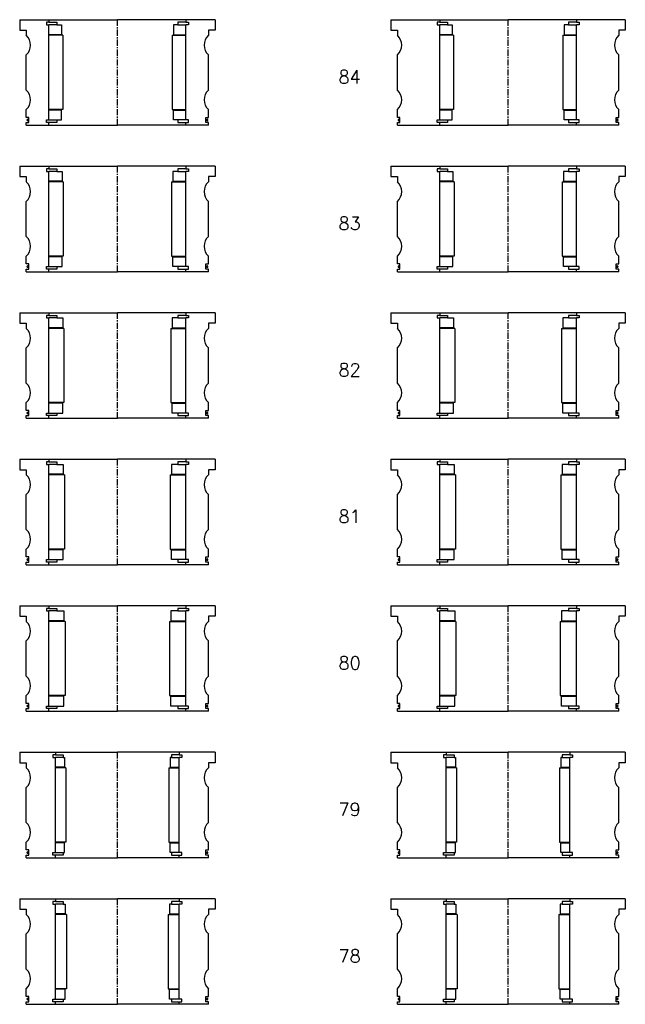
# Model space of a CAD drawing. Extents: x -2018 to 705, y -3434 to 10376.
# Tile 32 of 50: x -75 to 390, y 3433 to 4189. Entities that reach past the tile are written whole.
import ezdxf

# ---------------------------------------------------------------- set-up
doc = ezdxf.new("R2010")
doc.units = 0
doc.header["$LTSCALE"] = 0.15
doc.linetypes.add('CENTER', pattern=[50.8, 31.75, -6.35, 6.35, -6.35])
doc.layers.get('0').update_dxf_attribs({"linetype": 'CONTINUOUS'})
doc.layers.add('CENTER', color=9, linetype='CENTER')
doc.styles.add('ROMANS', font='romans')

# ---------------------------------------------------------------- blocks, each defined once
blk = doc.blocks.new('6S084180T')
for p, q in [((-90, 40.5), (-52.5, 40.5)), ((-90, 40.5), (-90, 32.5)), ((-52.5, 38.5), (-54.5, 38.5)), ((-54.5, 38.5), (-54.5, 36.5)), ((-52.5, 40.5), (0, 40.5)), ((-52.5, 40.5), (-52.5, 38.5)), ((-52.5, 38.5), (-46.5, 38.5)), ((-46.5, 38.5), (-46.5, 36.5)), ((52.5, 40.5), (0, 40.5)), ((52.5, 38.5), (46.5, 38.5)), ((46.5, 38.5), (46.5, 36.5)), ((52.5, 40.5), (52.5, 38.5)), ((90, 40.5), (52.5, 40.5)), ((52.5, 38.5), (54.5, 38.5)), ((54.5, 38.5), (54.5, 36.5)), ((90, 40.5), (90, 32.5)), ((-90, 32.5), (-85, 32.5)), ((-85, 32.5), (-85, 28.5)), ((-54.5, 36.5), (-52.5, 36.5)), ((-52.5, -36.5), (-52.5, 36.5)), ((-46.5, 36.5), (-52.5, 36.5)), ((-46.5, 36.5), (-43, 36.5)), ((-43, 36.5), (-43, 29)), ((46.5, 36.5), (43, 36.5)), ((43, 36.5), (43, 29)), ((46.5, 36.5), (52.5, 36.5)), ((54.5, 36.5), (52.5, 36.5)), ((52.5, -36.5), (52.5, 36.5)), ((85, 32.5), (85, 28.5)), ((90, 32.5), (85, 32.5)), ((-43, 29), (-52.5, 29)), ((-42, 28.5), (-52.5, 28.5)), ((-42, 28.5), (-42, -28.5)), ((42, 28.5), (42, -28.5)), ((42, 28.5), (52.5, 28.5)), ((43, 29), (52.5, 29)), ((-85, -13.5), (-85, 13.5)), ((85, -13.5), (85, 13.5)), ((-85, -34.5), (-85, -28.5)), ((-42, -28.5), (-52.5, -28.5)), ((-43, -29), (-52.5, -29)), ((-43, -36.5), (-43, -29)), ((42, -28.5), (52.5, -28.5)), ((43, -36.5), (43, -29)), ((43, -29), (52.5, -29)), ((85, -34.5), (85, -28.5)), ((-83, -34.5), (-85, -34.5)), ((-83, -38.5), (-83, -34.5)), ((-54.5, -38.5), (-54.5, -36.5)), ((-54.5, -36.5), (-52.5, -36.5)), ((-52.5, -36.5), (-46.5, -36.5)), ((-46.5, -36.5), (-46.5, -38.5)), ((-46.5, -36.5), (-43, -36.5)), ((46.5, -36.5), (43, -36.5)), ((52.5, -36.5), (46.5, -36.5)), ((46.5, -36.5), (46.5, -38.5)), ((54.5, -36.5), (52.5, -36.5)), ((54.5, -38.5), (54.5, -36.5)), ((83, -38.5), (83, -34.5)), ((83, -34.5), (85, -34.5)), ((-85, -40.5), (-85, -38.5)), ((-85, -38.5), (-83, -38.5)), ((-85, -40.5), (-52.5, -40.5)), ((-52.5, -38.5), (-54.5, -38.5)), ((-52.5, -40.5), (-52.5, -38.5)), ((-46.5, -38.5), (-52.5, -38.5)), ((-52.5, -40.5), (0, -40.5)), ((52.5, -40.5), (0, -40.5)), ((46.5, -38.5), (52.5, -38.5)), ((52.5, -40.5), (52.5, -38.5)), ((52.5, -38.5), (54.5, -38.5)), ((85, -40.5), (52.5, -40.5)), ((85, -38.5), (83, -38.5)), ((85, -40.5), (85, -38.5))]:
    blk.add_line(p, q)
for centre, radius, start, end in [((-91.61, 21), 10, 311.40962, 48.59038), ((91.61, 21), 10, 131.40962, 228.59038), ((-91.61, -21), 10, 311.40962, 48.59038), ((91.61, -21), 10, 131.40962, 228.59038), ((-83.98, -36.52), 0.525, 0, 180), ((-83.98, -36.52), 0.525, 180, 0), ((83.98, -36.52), 0.525, 0, 180), ((83.98, -36.52), 0.525, 180, 0)]:
    blk.add_arc(centre, radius, start, end)
at = {"layer": 'CENTER'}
blk.add_line((0, -40.5), (0, 40.5), dxfattribs=at)
blk = doc.blocks.new('6S084150T')
for p, q in [((-75, 40.5), (-52.5, 40.5)), ((-75, 40.5), (-75, 32.5)), ((-52.5, 38.5), (-54.5, 38.5)), ((-54.5, 38.5), (-54.5, 36.5)), ((-52.5, 40.5), (0, 40.5)), ((-52.5, 40.5), (-52.5, 38.5)), ((-52.5, 38.5), (-46.5, 38.5)), ((-46.5, 38.5), (-46.5, 36.5)), ((52.5, 40.5), (0, 40.5)), ((52.5, 38.5), (46.5, 38.5)), ((46.5, 38.5), (46.5, 36.5)), ((52.5, 40.5), (52.5, 38.5)), ((75, 40.5), (52.5, 40.5)), ((52.5, 38.5), (54.5, 38.5)), ((54.5, 38.5), (54.5, 36.5)), ((75, 40.5), (75, 32.5)), ((-75, 32.5), (-70, 32.5)), ((-70, 32.5), (-70, 28.5)), ((-54.5, 36.5), (-52.5, 36.5)), ((-52.5, -36.5), (-52.5, 36.5)), ((-46.5, 36.5), (-52.5, 36.5)), ((-46.5, 36.5), (-43, 36.5)), ((-43, 36.5), (-43, 29)), ((46.5, 36.5), (43, 36.5)), ((43, 36.5), (43, 29)), ((46.5, 36.5), (52.5, 36.5)), ((54.5, 36.5), (52.5, 36.5)), ((52.5, -36.5), (52.5, 36.5)), ((70, 32.5), (70, 28.5)), ((75, 32.5), (70, 32.5)), ((-43, 29), (-52.5, 29)), ((-42, 28.5), (-52.5, 28.5)), ((-42, 28.5), (-42, -28.5)), ((42, 28.5), (42, -28.5)), ((42, 28.5), (52.5, 28.5)), ((43, 29), (52.5, 29)), ((-70, -13.5), (-70, 13.5)), ((70, -13.5), (70, 13.5)), ((-70, -34.5), (-70, -28.5)), ((-42, -28.5), (-52.5, -28.5)), ((-43, -29), (-52.5, -29)), ((-43, -36.5), (-43, -29)), ((42, -28.5), (52.5, -28.5)), ((43, -36.5), (43, -29)), ((43, -29), (52.5, -29)), ((70, -34.5), (70, -28.5)), ((-68, -34.5), (-70, -34.5)), ((-68, -38.5), (-68, -34.5)), ((-54.5, -38.5), (-54.5, -36.5)), ((-54.5, -36.5), (-52.5, -36.5)), ((-52.5, -36.5), (-46.5, -36.5)), ((-46.5, -36.5), (-46.5, -38.5)), ((-46.5, -36.5), (-43, -36.5)), ((46.5, -36.5), (43, -36.5)), ((52.5, -36.5), (46.5, -36.5)), ((46.5, -36.5), (46.5, -38.5)), ((54.5, -36.5), (52.5, -36.5)), ((54.5, -38.5), (54.5, -36.5)), ((68, -38.5), (68, -34.5)), ((68, -34.5), (70, -34.5)), ((-70, -40.5), (-70, -38.5)), ((-70, -38.5), (-68, -38.5)), ((-70, -40.5), (-52.5, -40.5)), ((-52.5, -38.5), (-54.5, -38.5)), ((-52.5, -40.5), (-52.5, -38.5)), ((-46.5, -38.5), (-52.5, -38.5)), ((-52.5, -40.5), (0, -40.5)), ((52.5, -40.5), (0, -40.5)), ((46.5, -38.5), (52.5, -38.5)), ((52.5, -40.5), (52.5, -38.5)), ((52.5, -38.5), (54.5, -38.5)), ((70, -40.5), (52.5, -40.5)), ((70, -38.5), (68, -38.5)), ((70, -40.5), (70, -38.5))]:
    blk.add_line(p, q)
for centre, radius, start, end in [((-76.61, 21), 10, 311.40962, 48.59038), ((76.61, 21), 10, 131.40962, 228.59038), ((-76.61, -21), 10, 311.40962, 48.59038), ((76.61, -21), 10, 131.40962, 228.59038), ((-68.98, -36.52), 0.525, 0, 180), ((-68.98, -36.52), 0.525, 180, 0), ((68.98, -36.52), 0.525, 0, 180), ((68.98, -36.52), 0.525, 180, 0)]:
    blk.add_arc(centre, radius, start, end)
at = {"layer": 'CENTER'}
blk.add_line((0, -40.5), (0, 40.5), dxfattribs=at)
blk = doc.blocks.new('6S083180T')
for p, q in [((-90, 40.5), (-52.5, 40.5)), ((-90, 40.5), (-90, 32.5)), ((-52.5, 38.5), (-54.5, 38.5)), ((-54.5, 38.5), (-54.5, 36.5)), ((-52.5, 40.5), (0, 40.5)), ((-52.5, 40.5), (-52.5, 38.5)), ((-52.5, 38.5), (-46.5, 38.5)), ((-46.5, 38.5), (-46.5, 36.5)), ((52.5, 40.5), (0, 40.5)), ((52.5, 38.5), (46.5, 38.5)), ((46.5, 38.5), (46.5, 36.5)), ((52.5, 40.5), (52.5, 38.5)), ((90, 40.5), (52.5, 40.5)), ((52.5, 38.5), (54.5, 38.5)), ((54.5, 38.5), (54.5, 36.5)), ((90, 40.5), (90, 32.5)), ((-90, 32.5), (-85, 32.5)), ((-85, 32.5), (-85, 28.5)), ((-54.5, 36.5), (-52.5, 36.5)), ((-52.5, -36.5), (-52.5, 36.5)), ((-46.5, 36.5), (-52.5, 36.5)), ((-46.5, 36.5), (-42.5, 36.5)), ((-42.5, 36.5), (-42.5, 29)), ((46.5, 36.5), (42.5, 36.5)), ((42.5, 36.5), (42.5, 29)), ((46.5, 36.5), (52.5, 36.5)), ((54.5, 36.5), (52.5, 36.5)), ((52.5, -36.5), (52.5, 36.5)), ((85, 32.5), (85, 28.5)), ((90, 32.5), (85, 32.5)), ((-42.5, 29), (-52.5, 29)), ((-41.5, 28.5), (-52.5, 28.5)), ((-41.5, 28.5), (-41.5, -28.5)), ((41.5, 28.5), (41.5, -28.5)), ((41.5, 28.5), (52.5, 28.5)), ((42.5, 29), (52.5, 29)), ((-85, -13.5), (-85, 13.5)), ((85, -13.5), (85, 13.5)), ((-85, -34.5), (-85, -28.5)), ((-41.5, -28.5), (-52.5, -28.5)), ((-42.5, -29), (-52.5, -29)), ((-42.5, -36.5), (-42.5, -29)), ((41.5, -28.5), (52.5, -28.5)), ((42.5, -36.5), (42.5, -29)), ((42.5, -29), (52.5, -29)), ((85, -34.5), (85, -28.5)), ((-83, -34.5), (-85, -34.5)), ((-83, -38.5), (-83, -34.5)), ((-54.5, -38.5), (-54.5, -36.5)), ((-54.5, -36.5), (-52.5, -36.5)), ((-52.5, -36.5), (-46.5, -36.5)), ((-46.5, -36.5), (-46.5, -38.5)), ((-46.5, -36.5), (-42.5, -36.5)), ((46.5, -36.5), (42.5, -36.5)), ((52.5, -36.5), (46.5, -36.5)), ((46.5, -36.5), (46.5, -38.5)), ((54.5, -36.5), (52.5, -36.5)), ((54.5, -38.5), (54.5, -36.5)), ((83, -38.5), (83, -34.5)), ((83, -34.5), (85, -34.5)), ((-85, -40.5), (-85, -38.5)), ((-85, -38.5), (-83, -38.5)), ((-85, -40.5), (-52.5, -40.5)), ((-52.5, -38.5), (-54.5, -38.5)), ((-52.5, -40.5), (-52.5, -38.5)), ((-46.5, -38.5), (-52.5, -38.5)), ((-52.5, -40.5), (0, -40.5)), ((52.5, -40.5), (0, -40.5)), ((46.5, -38.5), (52.5, -38.5)), ((52.5, -40.5), (52.5, -38.5)), ((52.5, -38.5), (54.5, -38.5)), ((85, -40.5), (52.5, -40.5)), ((85, -38.5), (83, -38.5)), ((85, -40.5), (85, -38.5))]:
    blk.add_line(p, q)
for centre, radius, start, end in [((-91.61, 21), 10, 311.40962, 48.59038), ((91.61, 21), 10, 131.40962, 228.59038), ((-91.61, -21), 10, 311.40962, 48.59038), ((91.61, -21), 10, 131.40962, 228.59038), ((-83.98, -36.52), 0.525, 0, 180), ((-83.98, -36.52), 0.525, 180, 0), ((83.98, -36.52), 0.525, 0, 180), ((83.98, -36.52), 0.525, 180, 0)]:
    blk.add_arc(centre, radius, start, end)
at = {"layer": 'CENTER'}
blk.add_line((0, -40.5), (0, 40.5), dxfattribs=at)
blk = doc.blocks.new('6S083150T')
for p, q in [((-75, 40.5), (-52.5, 40.5)), ((-75, 40.5), (-75, 32.5)), ((-52.5, 38.5), (-54.5, 38.5)), ((-54.5, 38.5), (-54.5, 36.5)), ((-52.5, 40.5), (0, 40.5)), ((-52.5, 40.5), (-52.5, 38.5)), ((-52.5, 38.5), (-46.5, 38.5)), ((-46.5, 38.5), (-46.5, 36.5)), ((52.5, 40.5), (0, 40.5)), ((52.5, 38.5), (46.5, 38.5)), ((46.5, 38.5), (46.5, 36.5)), ((52.5, 40.5), (52.5, 38.5)), ((75, 40.5), (52.5, 40.5)), ((52.5, 38.5), (54.5, 38.5)), ((54.5, 38.5), (54.5, 36.5)), ((75, 40.5), (75, 32.5)), ((-75, 32.5), (-70, 32.5)), ((-70, 32.5), (-70, 28.5)), ((-54.5, 36.5), (-52.5, 36.5)), ((-52.5, -36.5), (-52.5, 36.5)), ((-46.5, 36.5), (-52.5, 36.5)), ((-46.5, 36.5), (-42.5, 36.5)), ((-42.5, 36.5), (-42.5, 29)), ((46.5, 36.5), (42.5, 36.5)), ((42.5, 36.5), (42.5, 29)), ((46.5, 36.5), (52.5, 36.5)), ((54.5, 36.5), (52.5, 36.5)), ((52.5, -36.5), (52.5, 36.5)), ((70, 32.5), (70, 28.5)), ((75, 32.5), (70, 32.5)), ((-42.5, 29), (-52.5, 29)), ((-41.5, 28.5), (-52.5, 28.5)), ((-41.5, 28.5), (-41.5, -28.5)), ((41.5, 28.5), (41.5, -28.5)), ((41.5, 28.5), (52.5, 28.5)), ((42.5, 29), (52.5, 29)), ((-70, -13.5), (-70, 13.5)), ((70, -13.5), (70, 13.5)), ((-70, -34.5), (-70, -28.5)), ((-41.5, -28.5), (-52.5, -28.5)), ((-42.5, -29), (-52.5, -29)), ((-42.5, -36.5), (-42.5, -29)), ((41.5, -28.5), (52.5, -28.5)), ((42.5, -36.5), (42.5, -29)), ((42.5, -29), (52.5, -29)), ((70, -34.5), (70, -28.5)), ((-68, -34.5), (-70, -34.5)), ((-68, -38.5), (-68, -34.5)), ((-54.5, -38.5), (-54.5, -36.5)), ((-54.5, -36.5), (-52.5, -36.5)), ((-52.5, -36.5), (-46.5, -36.5)), ((-46.5, -36.5), (-46.5, -38.5)), ((-46.5, -36.5), (-42.5, -36.5)), ((46.5, -36.5), (42.5, -36.5)), ((52.5, -36.5), (46.5, -36.5)), ((46.5, -36.5), (46.5, -38.5)), ((54.5, -36.5), (52.5, -36.5)), ((54.5, -38.5), (54.5, -36.5)), ((68, -38.5), (68, -34.5)), ((68, -34.5), (70, -34.5)), ((-70, -40.5), (-70, -38.5)), ((-70, -38.5), (-68, -38.5)), ((-70, -40.5), (-52.5, -40.5)), ((-52.5, -38.5), (-54.5, -38.5)), ((-52.5, -40.5), (-52.5, -38.5)), ((-46.5, -38.5), (-52.5, -38.5)), ((-52.5, -40.5), (0, -40.5)), ((52.5, -40.5), (0, -40.5)), ((46.5, -38.5), (52.5, -38.5)), ((52.5, -40.5), (52.5, -38.5)), ((52.5, -38.5), (54.5, -38.5)), ((70, -40.5), (52.5, -40.5)), ((70, -38.5), (68, -38.5)), ((70, -40.5), (70, -38.5))]:
    blk.add_line(p, q)
for centre, radius, start, end in [((-76.61, 21), 10, 311.40962, 48.59038), ((76.61, 21), 10, 131.40962, 228.59038), ((-76.61, -21), 10, 311.40962, 48.59038), ((76.61, -21), 10, 131.40962, 228.59038), ((-68.98, -36.52), 0.525, 0, 180), ((-68.98, -36.52), 0.525, 180, 0), ((68.98, -36.52), 0.525, 0, 180), ((68.98, -36.52), 0.525, 180, 0)]:
    blk.add_arc(centre, radius, start, end)
at = {"layer": 'CENTER'}
blk.add_line((0, -40.5), (0, 40.5), dxfattribs=at)
blk = doc.blocks.new('6S082180T')
for p, q in [((-90, 40.5), (-52.5, 40.5)), ((-90, 40.5), (-90, 32.5)), ((-52.5, 38.5), (-54.5, 38.5)), ((-54.5, 38.5), (-54.5, 36.5)), ((-52.5, 40.5), (0, 40.5)), ((-52.5, 40.5), (-52.5, 38.5)), ((-52.5, 38.5), (-46.5, 38.5)), ((-46.5, 38.5), (-46.5, 36.5)), ((52.5, 40.5), (0, 40.5)), ((52.5, 38.5), (46.5, 38.5)), ((46.5, 38.5), (46.5, 36.5)), ((52.5, 40.5), (52.5, 38.5)), ((90, 40.5), (52.5, 40.5)), ((52.5, 38.5), (54.5, 38.5)), ((54.5, 38.5), (54.5, 36.5)), ((90, 40.5), (90, 32.5)), ((-90, 32.5), (-85, 32.5)), ((-85, 32.5), (-85, 28.5)), ((-54.5, 36.5), (-52.5, 36.5)), ((-52.5, -36.5), (-52.5, 36.5)), ((-46.5, 36.5), (-52.5, 36.5)), ((-46.5, 36.5), (-42, 36.5)), ((-42, 36.5), (-42, 29)), ((46.5, 36.5), (42, 36.5)), ((42, 36.5), (42, 29)), ((46.5, 36.5), (52.5, 36.5)), ((54.5, 36.5), (52.5, 36.5)), ((52.5, -36.5), (52.5, 36.5)), ((85, 32.5), (85, 28.5)), ((90, 32.5), (85, 32.5)), ((-42, 29), (-52.5, 29)), ((-41, 28.5), (-52.5, 28.5)), ((-41, 28.5), (-41, -28.5)), ((41, 28.5), (41, -28.5)), ((41, 28.5), (52.5, 28.5)), ((42, 29), (52.5, 29)), ((-85, -13.5), (-85, 13.5)), ((85, -13.5), (85, 13.5)), ((-85, -34.5), (-85, -28.5)), ((-41, -28.5), (-52.5, -28.5)), ((-42, -29), (-52.5, -29)), ((-42, -36.5), (-42, -29)), ((41, -28.5), (52.5, -28.5)), ((42, -36.5), (42, -29)), ((42, -29), (52.5, -29)), ((85, -34.5), (85, -28.5)), ((-83, -34.5), (-85, -34.5)), ((-83, -38.5), (-83, -34.5)), ((-54.5, -38.5), (-54.5, -36.5)), ((-54.5, -36.5), (-52.5, -36.5)), ((-52.5, -36.5), (-46.5, -36.5)), ((-46.5, -36.5), (-46.5, -38.5)), ((-46.5, -36.5), (-42, -36.5)), ((46.5, -36.5), (42, -36.5)), ((52.5, -36.5), (46.5, -36.5)), ((46.5, -36.5), (46.5, -38.5)), ((54.5, -36.5), (52.5, -36.5)), ((54.5, -38.5), (54.5, -36.5)), ((83, -38.5), (83, -34.5)), ((83, -34.5), (85, -34.5)), ((-85, -40.5), (-85, -38.5)), ((-85, -38.5), (-83, -38.5)), ((-85, -40.5), (-52.5, -40.5)), ((-52.5, -38.5), (-54.5, -38.5)), ((-52.5, -40.5), (-52.5, -38.5)), ((-46.5, -38.5), (-52.5, -38.5)), ((-52.5, -40.5), (0, -40.5)), ((52.5, -40.5), (0, -40.5)), ((46.5, -38.5), (52.5, -38.5)), ((52.5, -40.5), (52.5, -38.5)), ((52.5, -38.5), (54.5, -38.5)), ((85, -40.5), (52.5, -40.5)), ((85, -38.5), (83, -38.5)), ((85, -40.5), (85, -38.5))]:
    blk.add_line(p, q)
for centre, radius, start, end in [((-91.61, 21), 10, 311.40962, 48.59038), ((91.61, 21), 10, 131.40962, 228.59038), ((-91.61, -21), 10, 311.40962, 48.59038), ((91.61, -21), 10, 131.40962, 228.59038), ((-83.98, -36.52), 0.525, 0, 180), ((-83.98, -36.52), 0.525, 180, 0), ((83.98, -36.52), 0.525, 0, 180), ((83.98, -36.52), 0.525, 180, 0)]:
    blk.add_arc(centre, radius, start, end)
at = {"layer": 'CENTER'}
blk.add_line((0, -40.5), (0, 40.5), dxfattribs=at)
blk = doc.blocks.new('6S082150T')
for p, q in [((-75, 40.5), (-52.5, 40.5)), ((-75, 40.5), (-75, 32.5)), ((-52.5, 38.5), (-54.5, 38.5)), ((-54.5, 38.5), (-54.5, 36.5)), ((-52.5, 40.5), (0, 40.5)), ((-52.5, 40.5), (-52.5, 38.5)), ((-52.5, 38.5), (-46.5, 38.5)), ((-46.5, 38.5), (-46.5, 36.5)), ((52.5, 40.5), (0, 40.5)), ((52.5, 38.5), (46.5, 38.5)), ((46.5, 38.5), (46.5, 36.5)), ((52.5, 40.5), (52.5, 38.5)), ((75, 40.5), (52.5, 40.5)), ((52.5, 38.5), (54.5, 38.5)), ((54.5, 38.5), (54.5, 36.5)), ((75, 40.5), (75, 32.5)), ((-75, 32.5), (-70, 32.5)), ((-70, 32.5), (-70, 28.5)), ((-54.5, 36.5), (-52.5, 36.5)), ((-52.5, -36.5), (-52.5, 36.5)), ((-46.5, 36.5), (-52.5, 36.5)), ((-46.5, 36.5), (-42, 36.5)), ((-42, 36.5), (-42, 29)), ((46.5, 36.5), (42, 36.5)), ((42, 36.5), (42, 29)), ((46.5, 36.5), (52.5, 36.5)), ((54.5, 36.5), (52.5, 36.5)), ((52.5, -36.5), (52.5, 36.5)), ((70, 32.5), (70, 28.5)), ((75, 32.5), (70, 32.5)), ((-42, 29), (-52.5, 29)), ((-41, 28.5), (-52.5, 28.5)), ((-41, 28.5), (-41, -28.5)), ((41, 28.5), (41, -28.5)), ((41, 28.5), (52.5, 28.5)), ((42, 29), (52.5, 29)), ((-70, -13.5), (-70, 13.5)), ((70, -13.5), (70, 13.5)), ((-70, -34.5), (-70, -28.5)), ((-41, -28.5), (-52.5, -28.5)), ((-42, -29), (-52.5, -29)), ((-42, -36.5), (-42, -29)), ((41, -28.5), (52.5, -28.5)), ((42, -36.5), (42, -29)), ((42, -29), (52.5, -29)), ((70, -34.5), (70, -28.5)), ((-68, -34.5), (-70, -34.5)), ((-68, -38.5), (-68, -34.5)), ((-54.5, -38.5), (-54.5, -36.5)), ((-54.5, -36.5), (-52.5, -36.5)), ((-52.5, -36.5), (-46.5, -36.5)), ((-46.5, -36.5), (-46.5, -38.5)), ((-46.5, -36.5), (-42, -36.5)), ((46.5, -36.5), (42, -36.5)), ((52.5, -36.5), (46.5, -36.5)), ((46.5, -36.5), (46.5, -38.5)), ((54.5, -36.5), (52.5, -36.5)), ((54.5, -38.5), (54.5, -36.5)), ((68, -38.5), (68, -34.5)), ((68, -34.5), (70, -34.5)), ((-70, -40.5), (-70, -38.5)), ((-70, -38.5), (-68, -38.5)), ((-70, -40.5), (-52.5, -40.5)), ((-52.5, -38.5), (-54.5, -38.5)), ((-52.5, -40.5), (-52.5, -38.5)), ((-46.5, -38.5), (-52.5, -38.5)), ((-52.5, -40.5), (0, -40.5)), ((52.5, -40.5), (0, -40.5)), ((46.5, -38.5), (52.5, -38.5)), ((52.5, -40.5), (52.5, -38.5)), ((52.5, -38.5), (54.5, -38.5)), ((70, -40.5), (52.5, -40.5)), ((70, -38.5), (68, -38.5)), ((70, -40.5), (70, -38.5))]:
    blk.add_line(p, q)
for centre, radius, start, end in [((-76.61, 21), 10, 311.40962, 48.59038), ((76.61, 21), 10, 131.40962, 228.59038), ((-76.61, -21), 10, 311.40962, 48.59038), ((76.61, -21), 10, 131.40962, 228.59038), ((-68.98, -36.52), 0.525, 0, 180), ((-68.98, -36.52), 0.525, 180, 0), ((68.98, -36.52), 0.525, 0, 180), ((68.98, -36.52), 0.525, 180, 0)]:
    blk.add_arc(centre, radius, start, end)
at = {"layer": 'CENTER'}
blk.add_line((0, -40.5), (0, 40.5), dxfattribs=at)
blk = doc.blocks.new('6S081180T')
for p, q in [((-90, 40.5), (-52.5, 40.5)), ((-90, 40.5), (-90, 32.5)), ((-52.5, 38.5), (-54.5, 38.5)), ((-54.5, 38.5), (-54.5, 36.5)), ((-52.5, 40.5), (0, 40.5)), ((-52.5, 40.5), (-52.5, 38.5)), ((-52.5, 38.5), (-46.5, 38.5)), ((-46.5, 38.5), (-46.5, 36.5)), ((52.5, 40.5), (0, 40.5)), ((52.5, 38.5), (46.5, 38.5)), ((46.5, 38.5), (46.5, 36.5)), ((52.5, 40.5), (52.5, 38.5)), ((90, 40.5), (52.5, 40.5)), ((52.5, 38.5), (54.5, 38.5)), ((54.5, 38.5), (54.5, 36.5)), ((90, 40.5), (90, 32.5)), ((-90, 32.5), (-85, 32.5)), ((-85, 32.5), (-85, 28.5)), ((-54.5, 36.5), (-52.5, 36.5)), ((-52.5, -36.5), (-52.5, 36.5)), ((-46.5, 36.5), (-52.5, 36.5)), ((-46.5, 36.5), (-41.5, 36.5)), ((-41.5, 36.5), (-41.5, 29)), ((46.5, 36.5), (41.5, 36.5)), ((41.5, 36.5), (41.5, 29)), ((46.5, 36.5), (52.5, 36.5)), ((54.5, 36.5), (52.5, 36.5)), ((52.5, -36.5), (52.5, 36.5)), ((85, 32.5), (85, 28.5)), ((90, 32.5), (85, 32.5)), ((-41.5, 29), (-52.5, 29)), ((-40.5, 28.5), (-52.5, 28.5)), ((-40.5, 28.5), (-40.5, -28.5)), ((40.5, 28.5), (40.5, -28.5)), ((40.5, 28.5), (52.5, 28.5)), ((41.5, 29), (52.5, 29)), ((-85, -13.5), (-85, 13.5)), ((85, -13.5), (85, 13.5)), ((-85, -34.5), (-85, -28.5)), ((-40.5, -28.5), (-52.5, -28.5)), ((-41.5, -29), (-52.5, -29)), ((-41.5, -36.5), (-41.5, -29)), ((40.5, -28.5), (52.5, -28.5)), ((41.5, -36.5), (41.5, -29)), ((41.5, -29), (52.5, -29)), ((85, -34.5), (85, -28.5)), ((-83, -34.5), (-85, -34.5)), ((-83, -38.5), (-83, -34.5)), ((-54.5, -38.5), (-54.5, -36.5)), ((-54.5, -36.5), (-52.5, -36.5)), ((-52.5, -36.5), (-46.5, -36.5)), ((-46.5, -36.5), (-46.5, -38.5)), ((-46.5, -36.5), (-41.5, -36.5)), ((46.5, -36.5), (41.5, -36.5)), ((52.5, -36.5), (46.5, -36.5)), ((46.5, -36.5), (46.5, -38.5)), ((54.5, -36.5), (52.5, -36.5)), ((54.5, -38.5), (54.5, -36.5)), ((83, -38.5), (83, -34.5)), ((83, -34.5), (85, -34.5)), ((-85, -40.5), (-85, -38.5)), ((-85, -38.5), (-83, -38.5)), ((-85, -40.5), (-52.5, -40.5)), ((-52.5, -38.5), (-54.5, -38.5)), ((-52.5, -40.5), (-52.5, -38.5)), ((-46.5, -38.5), (-52.5, -38.5)), ((-52.5, -40.5), (0, -40.5)), ((52.5, -40.5), (0, -40.5)), ((46.5, -38.5), (52.5, -38.5)), ((52.5, -40.5), (52.5, -38.5)), ((52.5, -38.5), (54.5, -38.5)), ((85, -40.5), (52.5, -40.5)), ((85, -38.5), (83, -38.5)), ((85, -40.5), (85, -38.5))]:
    blk.add_line(p, q)
for centre, radius, start, end in [((-91.61, 21), 10, 311.40962, 48.59038), ((91.61, 21), 10, 131.40962, 228.59038), ((-91.61, -21), 10, 311.40962, 48.59038), ((91.61, -21), 10, 131.40962, 228.59038), ((-83.98, -36.52), 0.525, 0, 180), ((-83.98, -36.52), 0.525, 180, 0), ((83.98, -36.52), 0.525, 0, 180), ((83.98, -36.52), 0.525, 180, 0)]:
    blk.add_arc(centre, radius, start, end)
at = {"layer": 'CENTER'}
blk.add_line((0, -40.5), (0, 40.5), dxfattribs=at)
blk = doc.blocks.new('6S081150T')
for p, q in [((-75, 40.5), (-52.5, 40.5)), ((-75, 40.5), (-75, 32.5)), ((-52.5, 38.5), (-54.5, 38.5)), ((-54.5, 38.5), (-54.5, 36.5)), ((-52.5, 40.5), (0, 40.5)), ((-52.5, 40.5), (-52.5, 38.5)), ((-52.5, 38.5), (-46.5, 38.5)), ((-46.5, 38.5), (-46.5, 36.5)), ((52.5, 40.5), (0, 40.5)), ((52.5, 38.5), (46.5, 38.5)), ((46.5, 38.5), (46.5, 36.5)), ((52.5, 40.5), (52.5, 38.5)), ((75, 40.5), (52.5, 40.5)), ((52.5, 38.5), (54.5, 38.5)), ((54.5, 38.5), (54.5, 36.5)), ((75, 40.5), (75, 32.5)), ((-75, 32.5), (-70, 32.5)), ((-70, 32.5), (-70, 28.5)), ((-54.5, 36.5), (-52.5, 36.5)), ((-52.5, -36.5), (-52.5, 36.5)), ((-46.5, 36.5), (-52.5, 36.5)), ((-46.5, 36.5), (-41.5, 36.5)), ((-41.5, 36.5), (-41.5, 29)), ((46.5, 36.5), (41.5, 36.5)), ((41.5, 36.5), (41.5, 29)), ((46.5, 36.5), (52.5, 36.5)), ((54.5, 36.5), (52.5, 36.5)), ((52.5, -36.5), (52.5, 36.5)), ((70, 32.5), (70, 28.5)), ((75, 32.5), (70, 32.5)), ((-41.5, 29), (-52.5, 29)), ((-40.5, 28.5), (-52.5, 28.5)), ((-40.5, 28.5), (-40.5, -28.5)), ((40.5, 28.5), (40.5, -28.5)), ((40.5, 28.5), (52.5, 28.5)), ((41.5, 29), (52.5, 29)), ((-70, -13.5), (-70, 13.5)), ((70, -13.5), (70, 13.5)), ((-70, -34.5), (-70, -28.5)), ((-40.5, -28.5), (-52.5, -28.5)), ((-41.5, -29), (-52.5, -29)), ((-41.5, -36.5), (-41.5, -29)), ((40.5, -28.5), (52.5, -28.5)), ((41.5, -36.5), (41.5, -29)), ((41.5, -29), (52.5, -29)), ((70, -34.5), (70, -28.5)), ((-68, -34.5), (-70, -34.5)), ((-68, -38.5), (-68, -34.5)), ((-54.5, -38.5), (-54.5, -36.5)), ((-54.5, -36.5), (-52.5, -36.5)), ((-52.5, -36.5), (-46.5, -36.5)), ((-46.5, -36.5), (-46.5, -38.5)), ((-46.5, -36.5), (-41.5, -36.5)), ((46.5, -36.5), (41.5, -36.5)), ((52.5, -36.5), (46.5, -36.5)), ((46.5, -36.5), (46.5, -38.5)), ((54.5, -36.5), (52.5, -36.5)), ((54.5, -38.5), (54.5, -36.5)), ((68, -38.5), (68, -34.5)), ((68, -34.5), (70, -34.5)), ((-70, -40.5), (-70, -38.5)), ((-70, -38.5), (-68, -38.5)), ((-70, -40.5), (-52.5, -40.5)), ((-52.5, -38.5), (-54.5, -38.5)), ((-52.5, -40.5), (-52.5, -38.5)), ((-46.5, -38.5), (-52.5, -38.5)), ((-52.5, -40.5), (0, -40.5)), ((52.5, -40.5), (0, -40.5)), ((46.5, -38.5), (52.5, -38.5)), ((52.5, -40.5), (52.5, -38.5)), ((52.5, -38.5), (54.5, -38.5)), ((70, -40.5), (52.5, -40.5)), ((70, -38.5), (68, -38.5)), ((70, -40.5), (70, -38.5))]:
    blk.add_line(p, q)
for centre, radius, start, end in [((-76.61, 21), 10, 311.40962, 48.59038), ((76.61, 21), 10, 131.40962, 228.59038), ((-76.61, -21), 10, 311.40962, 48.59038), ((76.61, -21), 10, 131.40962, 228.59038), ((-68.98, -36.52), 0.525, 0, 180), ((-68.98, -36.52), 0.525, 180, 0), ((68.98, -36.52), 0.525, 0, 180), ((68.98, -36.52), 0.525, 180, 0)]:
    blk.add_arc(centre, radius, start, end)
at = {"layer": 'CENTER'}
blk.add_line((0, -40.5), (0, 40.5), dxfattribs=at)
blk = doc.blocks.new('6S080180T')
for p, q in [((-90, 40.5), (-52.5, 40.5)), ((-90, 40.5), (-90, 32.5)), ((-52.5, 38.5), (-54.5, 38.5)), ((-54.5, 38.5), (-54.5, 36.5)), ((-52.5, 40.5), (0, 40.5)), ((-52.5, 40.5), (-52.5, 38.5)), ((-52.5, 38.5), (-46.5, 38.5)), ((-46.5, 38.5), (-46.5, 36.5)), ((52.5, 40.5), (0, 40.5)), ((52.5, 38.5), (46.5, 38.5)), ((46.5, 38.5), (46.5, 36.5)), ((52.5, 40.5), (52.5, 38.5)), ((90, 40.5), (52.5, 40.5)), ((52.5, 38.5), (54.5, 38.5)), ((54.5, 38.5), (54.5, 36.5)), ((90, 40.5), (90, 32.5)), ((-90, 32.5), (-85, 32.5)), ((-85, 32.5), (-85, 28.5)), ((-54.5, 36.5), (-52.5, 36.5)), ((-52.5, -36.5), (-52.5, 36.5)), ((-46.5, 36.5), (-52.5, 36.5)), ((-46.5, 36.5), (-41, 36.5)), ((-41, 36.5), (-41, 29)), ((46.5, 36.5), (41, 36.5)), ((41, 36.5), (41, 29)), ((46.5, 36.5), (52.5, 36.5)), ((54.5, 36.5), (52.5, 36.5)), ((52.5, -36.5), (52.5, 36.5)), ((85, 32.5), (85, 28.5)), ((90, 32.5), (85, 32.5)), ((-41, 29), (-52.5, 29)), ((-40, 28.5), (-52.5, 28.5)), ((-40, 28.5), (-40, -28.5)), ((40, 28.5), (40, -28.5)), ((40, 28.5), (52.5, 28.5)), ((41, 29), (52.5, 29)), ((-85, -13.5), (-85, 13.5)), ((85, -13.5), (85, 13.5)), ((-85, -34.5), (-85, -28.5)), ((-40, -28.5), (-52.5, -28.5)), ((-41, -29), (-52.5, -29)), ((-41, -36.5), (-41, -29)), ((40, -28.5), (52.5, -28.5)), ((41, -36.5), (41, -29)), ((41, -29), (52.5, -29)), ((85, -34.5), (85, -28.5)), ((-83, -34.5), (-85, -34.5)), ((-83, -38.5), (-83, -34.5)), ((-54.5, -38.5), (-54.5, -36.5)), ((-54.5, -36.5), (-52.5, -36.5)), ((-52.5, -36.5), (-46.5, -36.5)), ((-46.5, -36.5), (-46.5, -38.5)), ((-46.5, -36.5), (-41, -36.5)), ((46.5, -36.5), (41, -36.5)), ((52.5, -36.5), (46.5, -36.5)), ((46.5, -36.5), (46.5, -38.5)), ((54.5, -36.5), (52.5, -36.5)), ((54.5, -38.5), (54.5, -36.5)), ((83, -38.5), (83, -34.5)), ((83, -34.5), (85, -34.5)), ((-85, -40.5), (-85, -38.5)), ((-85, -38.5), (-83, -38.5)), ((-85, -40.5), (-52.5, -40.5)), ((-52.5, -38.5), (-54.5, -38.5)), ((-52.5, -40.5), (-52.5, -38.5)), ((-46.5, -38.5), (-52.5, -38.5)), ((-52.5, -40.5), (0, -40.5)), ((52.5, -40.5), (0, -40.5)), ((46.5, -38.5), (52.5, -38.5)), ((52.5, -40.5), (52.5, -38.5)), ((52.5, -38.5), (54.5, -38.5)), ((85, -40.5), (52.5, -40.5)), ((85, -38.5), (83, -38.5)), ((85, -40.5), (85, -38.5))]:
    blk.add_line(p, q)
for centre, radius, start, end in [((-91.61, 21), 10, 311.40962, 48.59038), ((91.61, 21), 10, 131.40962, 228.59038), ((-91.61, -21), 10, 311.40962, 48.59038), ((91.61, -21), 10, 131.40962, 228.59038), ((-83.98, -36.52), 0.525, 0, 180), ((-83.98, -36.52), 0.525, 180, 0), ((83.98, -36.52), 0.525, 0, 180), ((83.98, -36.52), 0.525, 180, 0)]:
    blk.add_arc(centre, radius, start, end)
at = {"layer": 'CENTER'}
blk.add_line((0, -40.5), (0, 40.5), dxfattribs=at)
blk = doc.blocks.new('6S080150T')
for p, q in [((-75, 40.5), (-52.5, 40.5)), ((-75, 40.5), (-75, 32.5)), ((-52.5, 38.5), (-54.5, 38.5)), ((-54.5, 38.5), (-54.5, 36.5)), ((-52.5, 40.5), (0, 40.5)), ((-52.5, 40.5), (-52.5, 38.5)), ((-52.5, 38.5), (-46.5, 38.5)), ((-46.5, 38.5), (-46.5, 36.5)), ((52.5, 40.5), (0, 40.5)), ((52.5, 38.5), (46.5, 38.5)), ((46.5, 38.5), (46.5, 36.5)), ((52.5, 40.5), (52.5, 38.5)), ((75, 40.5), (52.5, 40.5)), ((52.5, 38.5), (54.5, 38.5)), ((54.5, 38.5), (54.5, 36.5)), ((75, 40.5), (75, 32.5)), ((-75, 32.5), (-70, 32.5)), ((-70, 32.5), (-70, 28.5)), ((-54.5, 36.5), (-52.5, 36.5)), ((-52.5, -36.5), (-52.5, 36.5)), ((-46.5, 36.5), (-52.5, 36.5)), ((-46.5, 36.5), (-41, 36.5)), ((-41, 36.5), (-41, 29)), ((46.5, 36.5), (41, 36.5)), ((41, 36.5), (41, 29)), ((46.5, 36.5), (52.5, 36.5)), ((54.5, 36.5), (52.5, 36.5)), ((52.5, -36.5), (52.5, 36.5)), ((70, 32.5), (70, 28.5)), ((75, 32.5), (70, 32.5)), ((-41, 29), (-52.5, 29)), ((-40, 28.5), (-52.5, 28.5)), ((-40, 28.5), (-40, -28.5)), ((40, 28.5), (40, -28.5)), ((40, 28.5), (52.5, 28.5)), ((41, 29), (52.5, 29)), ((-70, -13.5), (-70, 13.5)), ((70, -13.5), (70, 13.5)), ((-70, -34.5), (-70, -28.5)), ((-40, -28.5), (-52.5, -28.5)), ((-41, -29), (-52.5, -29)), ((-41, -36.5), (-41, -29)), ((40, -28.5), (52.5, -28.5)), ((41, -36.5), (41, -29)), ((41, -29), (52.5, -29)), ((70, -34.5), (70, -28.5)), ((-68, -34.5), (-70, -34.5)), ((-68, -38.5), (-68, -34.5)), ((-54.5, -38.5), (-54.5, -36.5)), ((-54.5, -36.5), (-52.5, -36.5)), ((-52.5, -36.5), (-46.5, -36.5)), ((-46.5, -36.5), (-46.5, -38.5)), ((-46.5, -36.5), (-41, -36.5)), ((46.5, -36.5), (41, -36.5)), ((52.5, -36.5), (46.5, -36.5)), ((46.5, -36.5), (46.5, -38.5)), ((54.5, -36.5), (52.5, -36.5)), ((54.5, -38.5), (54.5, -36.5)), ((68, -38.5), (68, -34.5)), ((68, -34.5), (70, -34.5)), ((-70, -40.5), (-70, -38.5)), ((-70, -38.5), (-68, -38.5)), ((-70, -40.5), (-52.5, -40.5)), ((-52.5, -38.5), (-54.5, -38.5)), ((-52.5, -40.5), (-52.5, -38.5)), ((-46.5, -38.5), (-52.5, -38.5)), ((-52.5, -40.5), (0, -40.5)), ((52.5, -40.5), (0, -40.5)), ((46.5, -38.5), (52.5, -38.5)), ((52.5, -40.5), (52.5, -38.5)), ((52.5, -38.5), (54.5, -38.5)), ((70, -40.5), (52.5, -40.5)), ((70, -38.5), (68, -38.5)), ((70, -40.5), (70, -38.5))]:
    blk.add_line(p, q)
for centre, radius, start, end in [((-76.61, 21), 10, 311.40962, 48.59038), ((76.61, 21), 10, 131.40962, 228.59038), ((-76.61, -21), 10, 311.40962, 48.59038), ((76.61, -21), 10, 131.40962, 228.59038), ((-68.98, -36.52), 0.525, 0, 180), ((-68.98, -36.52), 0.525, 180, 0), ((68.98, -36.52), 0.525, 0, 180), ((68.98, -36.52), 0.525, 180, 0)]:
    blk.add_arc(centre, radius, start, end)
at = {"layer": 'CENTER'}
blk.add_line((0, -40.5), (0, 40.5), dxfattribs=at)
blk = doc.blocks.new('6S079180T')
for p, q in [((-90, 40.5), (-47.5, 40.5)), ((-90, 40.5), (-90, 32.5)), ((-47.5, 38.5), (-49.5, 38.5)), ((-49.5, 38.5), (-49.5, 36.5)), ((-47.5, 40.5), (0, 40.5)), ((-47.5, 40.5), (-47.5, 38.5)), ((-47.5, 38.5), (-41.5, 38.5)), ((-41.5, 38.5), (-41.5, 36.5)), ((47.5, 40.5), (0, 40.5)), ((47.5, 38.5), (41.5, 38.5)), ((41.5, 38.5), (41.5, 36.5)), ((47.5, 40.5), (47.5, 38.5)), ((90, 40.5), (47.5, 40.5)), ((47.5, 38.5), (49.5, 38.5)), ((49.5, 38.5), (49.5, 36.5)), ((90, 40.5), (90, 32.5)), ((-90, 32.5), (-85, 32.5)), ((-85, 32.5), (-85, 28.5)), ((-49.5, 36.5), (-47.5, 36.5)), ((-47.5, -36.5), (-47.5, 36.5)), ((-41.5, 36.5), (-47.5, 36.5)), ((-41.5, 36.5), (-40.5, 36.5)), ((-40.5, 36.5), (-40.5, 29)), ((41.5, 36.5), (40.5, 36.5)), ((40.5, 36.5), (40.5, 29)), ((41.5, 36.5), (47.5, 36.5)), ((49.5, 36.5), (47.5, 36.5)), ((47.5, -36.5), (47.5, 36.5)), ((85, 32.5), (85, 28.5)), ((90, 32.5), (85, 32.5)), ((-40.5, 29), (-47.5, 29)), ((-39.5, 28.5), (-47.5, 28.5)), ((-39.5, 28.5), (-39.5, -28.5)), ((39.5, 28.5), (39.5, -28.5)), ((39.5, 28.5), (47.5, 28.5)), ((40.5, 29), (47.5, 29)), ((-85, -13.5), (-85, 13.5)), ((85, -13.5), (85, 13.5)), ((-85, -34.5), (-85, -28.5)), ((-39.5, -28.5), (-47.5, -28.5)), ((-40.5, -29), (-47.5, -29)), ((-40.5, -36.5), (-40.5, -29)), ((39.5, -28.5), (47.5, -28.5)), ((40.5, -36.5), (40.5, -29)), ((40.5, -29), (47.5, -29)), ((85, -34.5), (85, -28.5)), ((-83, -34.5), (-85, -34.5)), ((-83, -38.5), (-83, -34.5)), ((-49.5, -38.5), (-49.5, -36.5)), ((-49.5, -36.5), (-47.5, -36.5)), ((-47.5, -36.5), (-41.5, -36.5)), ((-41.5, -36.5), (-41.5, -38.5)), ((-41.5, -36.5), (-40.5, -36.5)), ((41.5, -36.5), (40.5, -36.5)), ((47.5, -36.5), (41.5, -36.5)), ((41.5, -36.5), (41.5, -38.5)), ((49.5, -36.5), (47.5, -36.5)), ((49.5, -38.5), (49.5, -36.5)), ((83, -38.5), (83, -34.5)), ((83, -34.5), (85, -34.5)), ((-85, -40.5), (-85, -38.5)), ((-85, -38.5), (-83, -38.5)), ((-85, -40.5), (-47.5, -40.5)), ((-47.5, -38.5), (-49.5, -38.5)), ((-47.5, -40.5), (-47.5, -38.5)), ((-41.5, -38.5), (-47.5, -38.5)), ((-47.5, -40.5), (0, -40.5)), ((47.5, -40.5), (0, -40.5)), ((41.5, -38.5), (47.5, -38.5)), ((47.5, -40.5), (47.5, -38.5)), ((47.5, -38.5), (49.5, -38.5)), ((85, -40.5), (47.5, -40.5)), ((85, -38.5), (83, -38.5)), ((85, -40.5), (85, -38.5))]:
    blk.add_line(p, q)
for centre, radius, start, end in [((-91.61, 21), 10, 311.40962, 48.59038), ((91.61, 21), 10, 131.40962, 228.59038), ((-91.61, -21), 10, 311.40962, 48.59038), ((91.61, -21), 10, 131.40962, 228.59038), ((-83.98, -36.52), 0.525, 0, 180), ((-83.98, -36.52), 0.525, 180, 0), ((83.98, -36.52), 0.525, 0, 180), ((83.98, -36.52), 0.525, 180, 0)]:
    blk.add_arc(centre, radius, start, end)
at = {"layer": 'CENTER'}
blk.add_line((0, -40.5), (0, 40.5), dxfattribs=at)
blk = doc.blocks.new('6S079150T')
for p, q in [((-75, 40.5), (-47.5, 40.5)), ((-75, 40.5), (-75, 32.5)), ((-47.5, 38.5), (-49.5, 38.5)), ((-49.5, 38.5), (-49.5, 36.5)), ((-47.5, 40.5), (0, 40.5)), ((-47.5, 40.5), (-47.5, 38.5)), ((-47.5, 38.5), (-41.5, 38.5)), ((-41.5, 38.5), (-41.5, 36.5)), ((47.5, 40.5), (0, 40.5)), ((47.5, 38.5), (41.5, 38.5)), ((41.5, 38.5), (41.5, 36.5)), ((47.5, 40.5), (47.5, 38.5)), ((75, 40.5), (47.5, 40.5)), ((47.5, 38.5), (49.5, 38.5)), ((49.5, 38.5), (49.5, 36.5)), ((75, 40.5), (75, 32.5)), ((-75, 32.5), (-70, 32.5)), ((-70, 32.5), (-70, 28.5)), ((-49.5, 36.5), (-47.5, 36.5)), ((-47.5, -36.5), (-47.5, 36.5)), ((-41.5, 36.5), (-47.5, 36.5)), ((-41.5, 36.5), (-40.5, 36.5)), ((-40.5, 36.5), (-40.5, 29)), ((41.5, 36.5), (40.5, 36.5)), ((40.5, 36.5), (40.5, 29)), ((41.5, 36.5), (47.5, 36.5)), ((49.5, 36.5), (47.5, 36.5)), ((47.5, -36.5), (47.5, 36.5)), ((70, 32.5), (70, 28.5)), ((75, 32.5), (70, 32.5)), ((-40.5, 29), (-47.5, 29)), ((-39.5, 28.5), (-47.5, 28.5)), ((-39.5, 28.5), (-39.5, -28.5)), ((39.5, 28.5), (39.5, -28.5)), ((39.5, 28.5), (47.5, 28.5)), ((40.5, 29), (47.5, 29)), ((-70, -13.5), (-70, 13.5)), ((70, -13.5), (70, 13.5)), ((-70, -34.5), (-70, -28.5)), ((-39.5, -28.5), (-47.5, -28.5)), ((-40.5, -29), (-47.5, -29)), ((-40.5, -36.5), (-40.5, -29)), ((39.5, -28.5), (47.5, -28.5)), ((40.5, -36.5), (40.5, -29)), ((40.5, -29), (47.5, -29)), ((70, -34.5), (70, -28.5)), ((-68, -34.5), (-70, -34.5)), ((-68, -38.5), (-68, -34.5)), ((-49.5, -38.5), (-49.5, -36.5)), ((-49.5, -36.5), (-47.5, -36.5)), ((-47.5, -36.5), (-41.5, -36.5)), ((-41.5, -36.5), (-41.5, -38.5)), ((-41.5, -36.5), (-40.5, -36.5)), ((41.5, -36.5), (40.5, -36.5)), ((47.5, -36.5), (41.5, -36.5)), ((41.5, -36.5), (41.5, -38.5)), ((49.5, -36.5), (47.5, -36.5)), ((49.5, -38.5), (49.5, -36.5)), ((68, -38.5), (68, -34.5)), ((68, -34.5), (70, -34.5)), ((-70, -40.5), (-70, -38.5)), ((-70, -38.5), (-68, -38.5)), ((-70, -40.5), (-47.5, -40.5)), ((-47.5, -38.5), (-49.5, -38.5)), ((-47.5, -40.5), (-47.5, -38.5)), ((-41.5, -38.5), (-47.5, -38.5)), ((-47.5, -40.5), (0, -40.5)), ((47.5, -40.5), (0, -40.5)), ((41.5, -38.5), (47.5, -38.5)), ((47.5, -40.5), (47.5, -38.5)), ((47.5, -38.5), (49.5, -38.5)), ((70, -40.5), (47.5, -40.5)), ((70, -38.5), (68, -38.5)), ((70, -40.5), (70, -38.5))]:
    blk.add_line(p, q)
for centre, radius, start, end in [((-76.61, 21), 10, 311.40962, 48.59038), ((76.61, 21), 10, 131.40962, 228.59038), ((-76.61, -21), 10, 311.40962, 48.59038), ((76.61, -21), 10, 131.40962, 228.59038), ((-68.98, -36.52), 0.525, 0, 180), ((-68.98, -36.52), 0.525, 180, 0), ((68.98, -36.52), 0.525, 0, 180), ((68.98, -36.52), 0.525, 180, 0)]:
    blk.add_arc(centre, radius, start, end)
at = {"layer": 'CENTER'}
blk.add_line((0, -40.5), (0, 40.5), dxfattribs=at)
blk = doc.blocks.new('6S078180T')
for p, q in [((-90, 40.5), (-47.5, 40.5)), ((-90, 40.5), (-90, 32.5)), ((-47.5, 38.5), (-49.5, 38.5)), ((-49.5, 38.5), (-49.5, 36.5)), ((-47.5, 40.5), (0, 40.5)), ((-47.5, 40.5), (-47.5, 38.5)), ((-47.5, 38.5), (-41.5, 38.5)), ((-41.5, 38.5), (-41.5, 36.5)), ((47.5, 40.5), (0, 40.5)), ((47.5, 38.5), (41.5, 38.5)), ((41.5, 38.5), (41.5, 36.5)), ((47.5, 40.5), (47.5, 38.5)), ((90, 40.5), (47.5, 40.5)), ((47.5, 38.5), (49.5, 38.5)), ((49.5, 38.5), (49.5, 36.5)), ((90, 40.5), (90, 32.5)), ((-90, 32.5), (-85, 32.5)), ((-85, 32.5), (-85, 28.5)), ((-49.5, 36.5), (-47.5, 36.5)), ((-47.5, -36.5), (-47.5, 36.5)), ((-41.5, 36.5), (-47.5, 36.5)), ((-41.5, 36.5), (-40, 36.5)), ((-40, 36.5), (-40, 29)), ((41.5, 36.5), (40, 36.5)), ((40, 36.5), (40, 29)), ((41.5, 36.5), (47.5, 36.5)), ((49.5, 36.5), (47.5, 36.5)), ((47.5, -36.5), (47.5, 36.5)), ((85, 32.5), (85, 28.5)), ((90, 32.5), (85, 32.5)), ((-40, 29), (-47.5, 29)), ((-39, 28.5), (-47.5, 28.5)), ((-39, 28.5), (-39, -28.5)), ((39, 28.5), (39, -28.5)), ((39, 28.5), (47.5, 28.5)), ((40, 29), (47.5, 29)), ((-85, -13.5), (-85, 13.5)), ((85, -13.5), (85, 13.5)), ((-85, -34.5), (-85, -28.5)), ((-39, -28.5), (-47.5, -28.5)), ((-40, -29), (-47.5, -29)), ((-40, -36.5), (-40, -29)), ((39, -28.5), (47.5, -28.5)), ((40, -36.5), (40, -29)), ((40, -29), (47.5, -29)), ((85, -34.5), (85, -28.5)), ((-83, -34.5), (-85, -34.5)), ((-83, -38.5), (-83, -34.5)), ((-49.5, -38.5), (-49.5, -36.5)), ((-49.5, -36.5), (-47.5, -36.5)), ((-47.5, -36.5), (-41.5, -36.5)), ((-41.5, -36.5), (-41.5, -38.5)), ((-41.5, -36.5), (-40, -36.5)), ((41.5, -36.5), (40, -36.5)), ((47.5, -36.5), (41.5, -36.5)), ((41.5, -36.5), (41.5, -38.5)), ((49.5, -36.5), (47.5, -36.5)), ((49.5, -38.5), (49.5, -36.5)), ((83, -38.5), (83, -34.5)), ((83, -34.5), (85, -34.5)), ((-85, -40.5), (-85, -38.5)), ((-85, -38.5), (-83, -38.5)), ((-85, -40.5), (-47.5, -40.5)), ((-47.5, -38.5), (-49.5, -38.5)), ((-47.5, -40.5), (-47.5, -38.5)), ((-41.5, -38.5), (-47.5, -38.5)), ((-47.5, -40.5), (0, -40.5)), ((47.5, -40.5), (0, -40.5)), ((41.5, -38.5), (47.5, -38.5)), ((47.5, -40.5), (47.5, -38.5)), ((47.5, -38.5), (49.5, -38.5)), ((85, -40.5), (47.5, -40.5)), ((85, -38.5), (83, -38.5)), ((85, -40.5), (85, -38.5))]:
    blk.add_line(p, q)
for centre, radius, start, end in [((-91.61, 21), 10, 311.40962, 48.59038), ((91.61, 21), 10, 131.40962, 228.59038), ((-91.61, -21), 10, 311.40962, 48.59038), ((91.61, -21), 10, 131.40962, 228.59038), ((-83.98, -36.52), 0.525, 0, 180), ((-83.98, -36.52), 0.525, 180, 0), ((83.98, -36.52), 0.525, 0, 180), ((83.98, -36.52), 0.525, 180, 0)]:
    blk.add_arc(centre, radius, start, end)
at = {"layer": 'CENTER'}
blk.add_line((0, -40.5), (0, 40.5), dxfattribs=at)
blk = doc.blocks.new('6S078150T')
for p, q in [((-75, 40.5), (-47.5, 40.5)), ((-75, 40.5), (-75, 32.5)), ((-47.5, 38.5), (-49.5, 38.5)), ((-49.5, 38.5), (-49.5, 36.5)), ((-47.5, 40.5), (0, 40.5)), ((-47.5, 40.5), (-47.5, 38.5)), ((-47.5, 38.5), (-41.5, 38.5)), ((-41.5, 38.5), (-41.5, 36.5)), ((47.5, 40.5), (0, 40.5)), ((47.5, 38.5), (41.5, 38.5)), ((41.5, 38.5), (41.5, 36.5)), ((47.5, 40.5), (47.5, 38.5)), ((75, 40.5), (47.5, 40.5)), ((47.5, 38.5), (49.5, 38.5)), ((49.5, 38.5), (49.5, 36.5)), ((75, 40.5), (75, 32.5)), ((-75, 32.5), (-70, 32.5)), ((-70, 32.5), (-70, 28.5)), ((-49.5, 36.5), (-47.5, 36.5)), ((-47.5, -36.5), (-47.5, 36.5)), ((-41.5, 36.5), (-47.5, 36.5)), ((-41.5, 36.5), (-40, 36.5)), ((-40, 36.5), (-40, 29)), ((41.5, 36.5), (40, 36.5)), ((40, 36.5), (40, 29)), ((41.5, 36.5), (47.5, 36.5)), ((49.5, 36.5), (47.5, 36.5)), ((47.5, -36.5), (47.5, 36.5)), ((70, 32.5), (70, 28.5)), ((75, 32.5), (70, 32.5)), ((-40, 29), (-47.5, 29)), ((-39, 28.5), (-47.5, 28.5)), ((-39, 28.5), (-39, -28.5)), ((39, 28.5), (39, -28.5)), ((39, 28.5), (47.5, 28.5)), ((40, 29), (47.5, 29)), ((-70, -13.5), (-70, 13.5)), ((70, -13.5), (70, 13.5)), ((-70, -34.5), (-70, -28.5)), ((-39, -28.5), (-47.5, -28.5)), ((-40, -29), (-47.5, -29)), ((-40, -36.5), (-40, -29)), ((39, -28.5), (47.5, -28.5)), ((40, -36.5), (40, -29)), ((40, -29), (47.5, -29)), ((70, -34.5), (70, -28.5)), ((-68, -34.5), (-70, -34.5)), ((-68, -38.5), (-68, -34.5)), ((-49.5, -38.5), (-49.5, -36.5)), ((-49.5, -36.5), (-47.5, -36.5)), ((-47.5, -36.5), (-41.5, -36.5)), ((-41.5, -36.5), (-41.5, -38.5)), ((-41.5, -36.5), (-40, -36.5)), ((41.5, -36.5), (40, -36.5)), ((47.5, -36.5), (41.5, -36.5)), ((41.5, -36.5), (41.5, -38.5)), ((49.5, -36.5), (47.5, -36.5)), ((49.5, -38.5), (49.5, -36.5)), ((68, -38.5), (68, -34.5)), ((68, -34.5), (70, -34.5)), ((-70, -40.5), (-70, -38.5)), ((-70, -38.5), (-68, -38.5)), ((-70, -40.5), (-47.5, -40.5)), ((-47.5, -38.5), (-49.5, -38.5)), ((-47.5, -40.5), (-47.5, -38.5)), ((-41.5, -38.5), (-47.5, -38.5)), ((-47.5, -40.5), (0, -40.5)), ((47.5, -40.5), (0, -40.5)), ((41.5, -38.5), (47.5, -38.5)), ((47.5, -40.5), (47.5, -38.5)), ((47.5, -38.5), (49.5, -38.5)), ((70, -40.5), (47.5, -40.5)), ((70, -38.5), (68, -38.5)), ((70, -40.5), (70, -38.5))]:
    blk.add_line(p, q)
for centre, radius, start, end in [((-76.61, 21), 10, 311.40962, 48.59038), ((76.61, 21), 10, 131.40962, 228.59038), ((-76.61, -21), 10, 311.40962, 48.59038), ((76.61, -21), 10, 131.40962, 228.59038), ((-68.98, -36.52), 0.525, 0, 180), ((-68.98, -36.52), 0.525, 180, 0), ((68.98, -36.52), 0.525, 0, 180), ((68.98, -36.52), 0.525, 180, 0)]:
    blk.add_arc(centre, radius, start, end)
at = {"layer": 'CENTER'}
blk.add_line((0, -40.5), (0, 40.5), dxfattribs=at)

msp = doc.modelspace()

# ---------------------------------------------------------------- block references
for name, p in [('6S084150T', (0, 4148.5)), ('6S084180T', (300, 4148.5)), ('6S083150T', (0, 4036)), ('6S083180T', (300, 4036)), ('6S082150T', (0, 3923.5)), ('6S082180T', (300, 3923.5)), ('6S081150T', (0, 3811)), ('6S081180T', (300, 3811)), ('6S080150T', (0, 3698.5)), ('6S080180T', (300, 3698.5)), ('6S079150T', (0, 3586)), ('6S079180T', (300, 3586)), ('6S078150T', (0, 3473.5)), ('6S078180T', (300, 3473.5))]:
    msp.add_blockref(name, p)

# ---------------------------------------------------------------- texts
at = {"style": 'ROMANS'}
for s, p in [('84', (169.74, 4140.12)), ('83', (169.74, 4027.62)), ('82', (169.74, 3915.12)), ('81', (169.74, 3802.62)), ('80', (169.74, 3690.12)), ('79', (169.74, 3577.62)), ('78', (169.74, 3465.12))]:
    msp.add_text(s, height=10, dxfattribs=at).set_placement(p)

doc.saveas('drawing.dxf')
